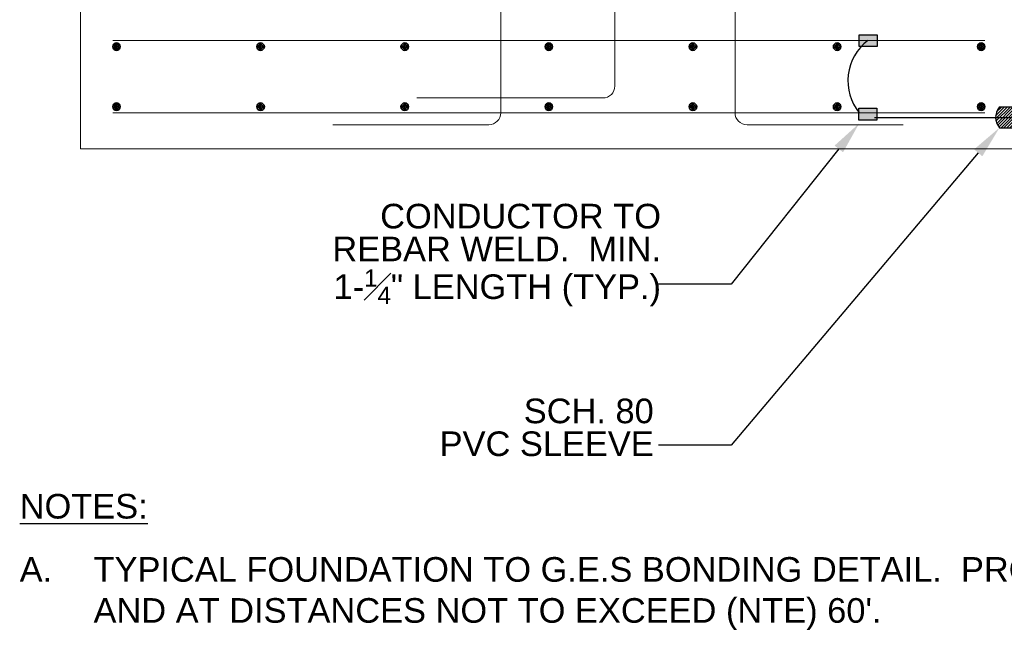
# Model space of a CAD drawing. Header units: inches. Extents: x 294 to 9722, y 170 to 7422.
# Tile 10 of 35: x 1473 to 1833, y 284 to 507. Entities that reach past the tile are written whole.
import ezdxf
from ezdxf import colors
from ezdxf.entities.mleader import LeaderData, LeaderLine
from ezdxf.math import Vec2, Vec3

# ---------------------------------------------------------------- set-up
doc = ezdxf.new("R2010")
doc.units = ezdxf.units.IN
doc.header["$MEASUREMENT"] = 0
for name, color, linetype, lineweight in [('E-ANNO-TEXT', 7, 'Continuous', 25), ('E-DETL-GRPH', 7, 'Continuous', 35), ('S-301 Building Sections [E-202_a Reference]$0$G-ELECT-REF', 253, 'Continuous', 9)]:
    doc.layers.add(name, color=color, linetype=linetype, lineweight=lineweight)
doc.styles.get("Standard").update_dxf_attribs({"font": 'arial.ttf'})

# ---------------------------------------------------------------- blocks, each defined once
blk = doc.blocks.new('S-301 Building Sections [E-202_a Reference]')
at = {"color": 9}
for centre, radius in [((654.368, 237.447), 0.312), ((666.368, 237.447), 0.312), ((678.368, 237.447), 0.312), ((690.368, 237.447), 0.312), ((702.368, 237.447), 0.312), ((714.368, 237.447), 0.312), ((726.368, 237.447), 0.312), ((654.368, 237.447), 0.188), ((654.368, 237.447), 0.0625), ((666.368, 237.447), 0.188), ((666.368, 237.447), 0.0625), ((678.368, 237.447), 0.188), ((678.368, 237.447), 0.0625), ((690.368, 237.447), 0.188), ((690.368, 237.447), 0.0625), ((702.368, 237.447), 0.188), ((702.368, 237.447), 0.0625), ((714.368, 237.447), 0.188), ((714.368, 237.447), 0.0625), ((726.368, 237.447), 0.188), ((726.368, 237.447), 0.0625), ((654.368, 232.447), 0.312), ((654.368, 232.447), 0.188), ((654.368, 232.447), 0.0625), ((666.368, 232.447), 0.312), ((666.368, 232.447), 0.188), ((666.368, 232.447), 0.0625), ((678.368, 232.447), 0.312), ((678.368, 232.447), 0.188), ((678.368, 232.447), 0.0625), ((690.368, 232.447), 0.312), ((690.368, 232.447), 0.188), ((690.368, 232.447), 0.0625), ((702.368, 232.447), 0.312), ((702.368, 232.447), 0.188), ((702.368, 232.447), 0.0625), ((714.368, 232.447), 0.312), ((714.368, 232.447), 0.188), ((714.368, 232.447), 0.0625), ((726.368, 232.447), 0.312), ((726.368, 232.447), 0.188), ((726.368, 232.447), 0.0625)]:
    blk.add_circle(centre, radius, dxfattribs=at)
at = {"layer": 'S-301 Building Sections [E-202_a Reference]$0$G-ELECT-REF', "color": 9}
for p, q in [((695.868, 306.418), (695.868, 234.173)), ((686.368, 231.947), (686.368, 257.772)), ((705.868, 231.947), (705.868, 257.772)), ((726.669, 237.947), (654.052, 237.947)), ((679.368, 233.173), (694.868, 233.173)), ((726.669, 231.947), (654.052, 231.947)), ((672.368, 230.947), (685.368, 230.947)), ((719.868, 230.947), (706.868, 230.947))]:
    blk.add_line(p, q, dxfattribs=at)
for centre in [(694.868, 234.173), (685.368, 231.947)]:
    blk.add_arc(centre, 1, 270, 0, dxfattribs=at)
at = {"layer": 'S-301 Building Sections [E-202_a Reference]$0$G-ELECT-REF', "color": 9, "extrusion": (0, 0, -1)}
blk.add_arc((-706.868, 231.947), 1, 270, 0, dxfattribs=at)
at = {"layer": 'S-301 Building Sections [E-202_a Reference]$0$G-ELECT-REF', "color": 9}
blk.add_3dface([(729.368, 228.947), (651.368, 228.947), (651.368, 240.947), (729.368, 240.947)], dxfattribs=at)

msp = doc.modelspace()

# ---------------------------------------------------------------- hatches: boundary and pattern name
at = {"layer": 'E-ANNO-TEXT'}
h = msp.add_hatch(color=0, dxfattribs=at)
h.dxf.hatch_style = 1
h.paths.add_polyline_path([(1786.93652, 497.38498), (1786.93652, 501.71867), (1780.38318, 501.71867), (1780.38318, 497.38498)])
h = msp.add_hatch(dxfattribs=at)
h.set_pattern_fill('ANSI31', color=0, scale=6)
h.set_pattern_definition([(45, (-665.3025, -127.00556), (-0.53033009, 0.53033009), [])])
edge = h.paths.add_edge_path()
edge.add_spline(control_points=[(1843.2621, 471.50397), (1843.29095, 472.72885), (1843.77029, 474.00324), (1844.71733, 475.34681)], knot_values=[0, 0, 0, 0, 0.481265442, 0.481265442, 0.481265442, 0.481265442], degree=3, periodic=0)
edge.add_line((1844.71733, 475.34681), (1838.13434, 475.34681))
edge.add_line((1838.13434, 475.34681), (1838.13434, 471.50397))
edge.add_line((1838.13434, 471.50397), (1843.2621, 471.50397))
edge = h.paths.add_edge_path()
edge.add_spline(control_points=[(1844.71733, 467.69114), (1843.72326, 468.921), (1843.231, 470.18372), (1843.2621, 471.50397)], knot_values=[0.481265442, 0.481265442, 0.481265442, 0.481265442, 1, 1, 1, 1], degree=3, periodic=0)
edge.add_line((1843.2621, 471.50397), (1838.13434, 471.50397))
edge.add_line((1838.13434, 471.50397), (1838.13434, 467.69114))
edge.add_line((1838.13434, 467.69114), (1844.71733, 467.69114))
edge = h.paths.add_edge_path()
edge.add_line((1838.13434, 471.50397), (1830.16783, 471.50397))
edge.add_spline(control_points=[(1830.16783, 471.50397), (1830.13673, 470.18372), (1830.62899, 468.921), (1831.62305, 467.69114)], knot_values=[0.481265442, 0.481265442, 0.481265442, 0.481265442, 1, 1, 1, 1], degree=3, periodic=0)
edge.add_line((1831.62305, 467.69114), (1838.13434, 467.69114))
edge.add_line((1838.13434, 467.69114), (1838.13434, 471.50397))
edge = h.paths.add_edge_path()
edge.add_line((1838.13434, 475.34681), (1831.62305, 475.34681))
edge.add_spline(control_points=[(1831.62305, 475.34681), (1830.67602, 474.00324), (1830.19668, 472.72885), (1830.16783, 471.50397)], knot_values=[0, 0, 0, 0, 0.481265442, 0.481265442, 0.481265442, 0.481265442], degree=3, periodic=0)
edge.add_line((1830.16783, 471.50397), (1838.13434, 471.50397))
edge.add_line((1838.13434, 471.50397), (1838.13434, 475.34681))
h = msp.add_hatch(color=0, dxfattribs=at)
h.dxf.hatch_style = 1
h.paths.add_polyline_path([(1786.80999, 470.4754), (1786.80999, 474.80909), (1780.25665, 474.80909), (1780.25665, 470.4754)])

# ---------------------------------------------------------------- linework, layer by layer
at = {"layer": 'E-ANNO-TEXT', "color": 0}
for p, q in [((1831.62305, 475.34681), (1844.71733, 475.34681)), ((1785.93652, 471.50397), (1945.36843, 471.50397)), ((1831.62305, 467.69114), (1844.71733, 467.69114))]:
    msp.add_line(p, q, dxfattribs=at)
for points in [[(1786.93652, 497.38498), (1780.38318, 497.38498), (1780.38318, 501.71867), (1786.93652, 501.71867)], [(1786.80999, 470.4754), (1780.25665, 470.4754), (1780.25665, 474.80909), (1786.80999, 474.80909)]]:
    msp.add_lwpolyline(points, close=True, dxfattribs=at)
msp.add_arc((1794.63728, 484.87818), 18.42201, 127.2001962, 219.307846, dxfattribs=at)
msp.add_open_spline([(1831.62305, 475.34681), (1829.65526, 472.55506), (1829.70672, 470.06202), (1831.62305, 467.69114)], degree=3, dxfattribs=at)

# ---------------------------------------------------------------- block references
at = {"layer": 'E-DETL-GRPH', "color": 0, "xscale": 4.390625, "yscale": 4.390625, "zscale": 4.390625}
msp.add_blockref('S-301 Building Sections [E-202_a Reference]', (-1364.24608, -545.18397), dxfattribs=at)

# ---------------------------------------------------------------- texts
at = {"layer": 'E-ANNO-TEXT', "color": 0, "char_height": 9, "attachment_point": 1, "line_spacing_factor": 0.8}
for s, width, heights, insert in [('\\A1;\\pxqr;CONDUCTOR TO REBAR WELD.  MIN. 1-{\\H0.7x;\\S1#4;}" LENGTH (TYP.)', 123.1530292, [55.94764], (1584.74897, 439.87901)), ('\\A1;\\pxqr;SCH. 80\\PPVC SLEEVE', 83.6945476, [23.64337], (1621.54676, 368.63903))]:
    msp.add_mtext_dynamic_manual_height_columns(s, width=width, gutter_width=48, heights=heights, dxfattribs=dict(at, insert=insert))
at = {"layer": 'E-ANNO-TEXT', "color": 0, "char_height": 9, "attachment_point": 1}
for s, insert, width in [('{\\LNOTES:}', (1473.44836, 333.78443), 63.6272003), ("\\pxi-3,l3,t3;A.^ITYPICAL FOUNDATION TO G.E.S BONDING DETAIL.  PROVIDE AT EACH ECM CORNER AND AT DISTANCES NOT TO EXCEED (NTE) 60'.", (1473.44836, 310.68111), 562.004683)]:
    msp.add_mtext(s, dxfattribs=dict(at, insert=insert, width=width))

# ---------------------------------------------------------------- leaders
at = {"layer": 'E-ANNO-TEXT', "color": 0}
ml = msp.add_multileader_mtext('Standard', dxfattribs=at)
ml.set_content('')
ml.set_leader_properties()
ml.build(insert=Vec2(0, 0))
ml.multileader.update_dxf_attribs({"dogleg_length": 0.36, "arrow_head_size": 12, "scale": 48})
ctx = ml.context
ctx.base_point, ctx.scale, ctx.char_height, ctx.arrow_head_size, ctx.landing_gap_size, ctx.plane_origin = Vec3(1698.29065, 410.44538), 48, 8.64, 12, 4.32, Vec3(1201.41694, 448.77261)
ctx.text_align_type = 2
notes = []
notes.append((ctx, [(1, (1, 1, 0), (1733.50842, 410.44538), (-1, 0), 26.57777, [(0, [(1780.38318, 469.33712)], 0, [])])]))
ctx.mtext.insert, ctx.mtext.alignment, ctx.mtext.flow_direction = Vec3(1702.61065, 414.76538), 3, 5
ml = msp.add_multileader_mtext('Standard', dxfattribs=at)
ml.set_content('')
ml.set_leader_properties()
ml.build(insert=Vec2(0, 0))
ml.multileader.update_dxf_attribs({"dogleg_length": 0.36, "arrow_head_size": 12, "scale": 48})
ctx = ml.context
ctx.base_point, ctx.scale, ctx.char_height, ctx.arrow_head_size, ctx.landing_gap_size, ctx.plane_origin = Vec3(1698.29065, 351.67464), 48, 8.64, 12, 4.32, Vec3(1201.41694, 390.00188)
ctx.text_align_type = 2
notes.append((ctx, [(1, (1, 1, 0), (1733.50842, 351.67464), (-1, 0), 26.57777, [(0, [(1831.62305, 467.69114)], 0, [])])]))
ctx.mtext.insert, ctx.mtext.alignment, ctx.mtext.flow_direction = Vec3(1702.61065, 355.99464), 3, 5
for ctx, leaders in notes:
    for number, flags, end, landing, length, lines in leaders:
        leader = LeaderData()
        leader.index, (leader.has_last_leader_line, leader.has_dogleg_vector, leader.attachment_direction) = number, flags
        leader.last_leader_point, leader.dogleg_vector, leader.dogleg_length = Vec3(end), Vec3(landing), length
        for number, points, colour, breaks in lines:
            line = LeaderLine()
            line.index, line.vertices, line.color, line.breaks = number, Vec3.list(points), colors.encode_raw_color(colour), breaks
            leader.lines.append(line)
        ctx.leaders.append(leader)

doc.saveas('drawing.dxf')
